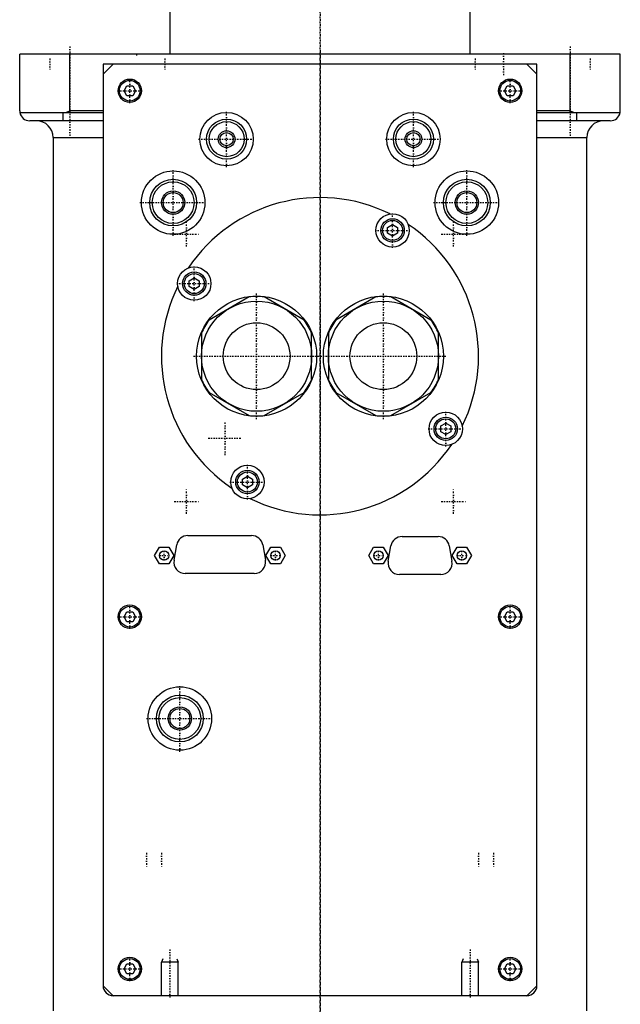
# Model space of a CAD drawing. Extents: x -90 to 90, y -147 to 655.
# Tile 2 of 3: x -90 to 90, y 32 to 327. Entities that reach past the tile are written whole.
import ezdxf

# ---------------------------------------------------------------- set-up
doc = ezdxf.new("R2010")
doc.units = 0
doc.linetypes.add('CENTER', pattern=[1.5, 0.45, -0.5, 0.05, -0.5])
for name, color, linetype in [('AM_0', 7, 'CONTINUOUS'), ('AM_10', 7, 'CONTINUOUS'), ('AM_7', 7, 'CENTER')]:
    doc.layers.add(name, color=color, linetype=linetype)

msp = doc.modelspace()

# ---------------------------------------------------------------- linework, layer by layer
at = {"layer": 'AM_0', "color": 7, "linetype": 'CONTINUOUS'}
for p, q in [((-45, 375.5), (-45, 316.5)), ((45, 316.5), (45, 375.5)), ((-90, 299.5), (-90, 316.5)), ((90, 316.5), (-90, 316.5)), ((-75, 299.5), (-75, 316.5)), ((75, 299.5), (75, 316.5)), ((90, 299.5), (90, 316.5)), ((-65, 313.5), (-65, 37.5)), ((65, 313.5), (-65, 313.5)), ((-65, 310.5), (-62, 313.5)), ((62, 313.5), (65, 310.5)), ((65, 37.5), (65, 313.5)), ((-58.73, 305.5), (-57.87, 307)), ((-57.87, 307), (-56.13, 307)), ((-56.13, 307), (-55.27, 305.5)), ((55.27, 305.5), (56.13, 307)), ((56.13, 307), (57.87, 307)), ((57.87, 307), (58.73, 305.5)), ((-57.87, 304), (-58.73, 305.5)), ((-56.13, 304), (-57.87, 304)), ((-55.27, 305.5), (-56.13, 304)), ((56.13, 304), (55.27, 305.5)), ((57.87, 304), (56.13, 304)), ((58.73, 305.5), (57.87, 304)), ((-89.96, 299), (-65, 299)), ((-77, 296.5), (-77, 299)), ((-76.12, 299), (-75, 299.5)), ((-65, 299.5), (-75, 299.5)), ((75, 299.5), (65, 299.5)), ((65, 299), (89.96, 299)), ((75, 299.5), (76.12, 299)), ((77, 296.5), (77, 299)), ((-65, 296.5), (-87, 296.5)), ((87, 296.5), (65, 296.5)), ((-80, 291.5), (-80, 30)), ((-80, 291.5), (-65, 291.5)), ((65, 291.5), (80, 291.5)), ((80, 30), (80, 291.5)), ((20.25, 264.54), (21.75, 265.4)), ((21.75, 265.4), (23.25, 264.54)), ((20.25, 262.81), (20.25, 264.54)), ((21.75, 261.94), (20.25, 262.81)), ((23.25, 262.81), (21.75, 261.94)), ((23.25, 264.54), (23.25, 262.81)), ((-39.17, 248.62), (-37.67, 249.48)), ((-39.17, 246.88), (-39.17, 248.62)), ((-37.67, 249.48), (-36.17, 248.62)), ((-36.17, 248.62), (-36.17, 246.88)), ((-37.67, 246.02), (-39.17, 246.88)), ((-36.17, 246.88), (-37.67, 246.02)), ((-21.27, 243.74), (-33.23, 236.84)), ((-4.77, 236.84), (-16.73, 243.74)), ((16.73, 243.74), (4.77, 236.84)), ((33.23, 236.84), (21.27, 243.74)), ((-35.5, 232.9), (-35.5, 219.1)), ((-2.5, 219.1), (-2.5, 232.9)), ((2.5, 232.9), (2.5, 219.1)), ((35.5, 219.1), (35.5, 232.9)), ((-33.23, 215.16), (-21.27, 208.26)), ((-16.73, 208.26), (-4.77, 215.16)), ((4.77, 215.16), (16.73, 208.26)), ((21.27, 208.26), (33.23, 215.16)), ((36.17, 205.12), (37.67, 205.98)), ((36.17, 203.38), (36.17, 205.12)), ((37.67, 205.98), (39.17, 205.12)), ((39.17, 205.12), (39.17, 203.38)), ((37.67, 202.52), (36.17, 203.38)), ((39.17, 203.38), (37.67, 202.52)), ((-23.25, 189.19), (-21.75, 190.06)), ((-23.25, 187.46), (-23.25, 189.19)), ((-21.75, 190.06), (-20.25, 189.19)), ((-20.25, 189.19), (-20.25, 187.46)), ((-21.75, 186.6), (-23.25, 187.46)), ((-20.25, 187.46), (-21.75, 186.6)), ((-39.6, 172.3), (-20.5, 172.3)), ((24.6, 172), (35.4, 172)), ((-49.59, 166.3), (-48.14, 168.8)), ((-48.14, 168.8), (-45.26, 168.8)), ((-45.26, 168.8), (-43.81, 166.3)), ((-43.75, 164.88), (-42.95, 169.48)), ((-17.15, 169.48), (-16.35, 164.88)), ((-16.19, 166.3), (-14.74, 168.8)), ((-14.74, 168.8), (-11.86, 168.8)), ((-11.86, 168.8), (-10.41, 166.3)), ((14.61, 166.3), (16.06, 168.8)), ((16.06, 168.8), (18.94, 168.8)), ((18.94, 168.8), (20.39, 166.3)), ((20.45, 164.58), (21.25, 169.18)), ((38.75, 169.18), (39.55, 164.58)), ((39.61, 166.3), (41.06, 168.8)), ((41.06, 168.8), (43.94, 168.8)), ((43.94, 168.8), (45.39, 166.3)), ((-48.14, 163.8), (-49.59, 166.3)), ((-43.81, 166.3), (-45.26, 163.8)), ((-14.74, 163.8), (-16.19, 166.3)), ((-10.41, 166.3), (-11.86, 163.8)), ((16.06, 163.8), (14.61, 166.3)), ((20.39, 166.3), (18.94, 163.8)), ((41.06, 163.8), (39.61, 166.3)), ((45.39, 166.3), (43.94, 163.8)), ((-45.26, 163.8), (-48.14, 163.8)), ((-11.86, 163.8), (-14.74, 163.8)), ((18.94, 163.8), (16.06, 163.8)), ((43.94, 163.8), (41.06, 163.8)), ((-19.7, 160.9), (-40.4, 160.9)), ((36.2, 160.6), (23.8, 160.6)), ((-58.73, 148), (-57.87, 149.5)), ((-57.87, 146.5), (-58.73, 148)), ((-57.87, 149.5), (-56.13, 149.5)), ((-56.13, 149.5), (-55.27, 148)), ((-55.27, 148), (-56.13, 146.5)), ((55.27, 148), (56.13, 149.5)), ((56.13, 146.5), (55.27, 148)), ((56.13, 149.5), (57.87, 149.5)), ((57.87, 149.5), (58.73, 148)), ((58.73, 148), (57.87, 146.5)), ((-56.13, 146.5), (-57.87, 146.5)), ((57.87, 146.5), (56.13, 146.5)), ((-58.73, 42.5), (-57.87, 44)), ((-57.87, 41), (-58.73, 42.5)), ((-57.87, 44), (-56.13, 44)), ((-56.13, 44), (-55.27, 42.5)), ((-55.27, 42.5), (-56.13, 41)), ((55.27, 42.5), (56.13, 44)), ((56.13, 41), (55.27, 42.5)), ((56.13, 44), (57.87, 44)), ((57.87, 44), (58.73, 42.5)), ((58.73, 42.5), (57.87, 41)), ((-56.13, 41), (-57.87, 41)), ((57.87, 41), (56.13, 41)), ((-62, 34.5), (-65, 37.5)), ((65, 37.5), (62, 34.5)), ((62, 34.5), (-62, 34.5))]:
    msp.add_line(p, q, dxfattribs=at)
for points in [[(-90, 299.5, 0), (-90, 299.42, 0), (-89.99, 299.25, 0), (-89.97, 299.08, 0), (-89.96, 299, 0)], [(89.96, 299, 0), (89.97, 299.08, 0), (89.99, 299.25, 0), (90, 299.42, 0), (90, 299.5, 0)]]:
    msp.add_polyline3d(points, dxfattribs=at)
for centre, radius in [((-57, 305.5), 3.5), ((-57, 305.5), 3.1), ((57, 305.5), 3.5), ((57, 305.5), 3.1), ((-28, 291), 8), ((28, 291), 8), ((-28, 291), 6), ((-28, 291), 5.25), ((28, 291), 6), ((28, 291), 5.25), ((-28, 291), 2.5), ((-28, 291), 2), ((28, 291), 2.5), ((28, 291), 2), ((-44, 272), 9.5), ((44, 272), 9.5), ((-44, 272), 7), ((-44, 272), 6.25), ((44, 272), 7), ((44, 272), 6.25), ((-44, 272), 3.5), ((-44, 272), 3), ((44, 272), 3.5), ((44, 272), 3), ((21.75, 263.67), 5), ((21.75, 263.67), 3.5), ((21.75, 263.67), 3), ((-37.67, 247.75), 5), ((-37.67, 247.75), 3.5), ((-37.67, 247.75), 3), ((-19, 226), 18), ((-19, 226), 16.5), ((19, 226), 18), ((19, 226), 16.5), ((-19, 226), 10.01), ((19, 226), 10.01), ((37.67, 204.25), 5), ((37.67, 204.25), 3.5), ((37.67, 204.25), 3), ((-21.75, 188.33), 5), ((-21.75, 188.33), 3.5), ((-21.75, 188.33), 3), ((-46.7, 166.3), 1.4), ((-13.3, 166.3), 1.4), ((17.5, 166.3), 1.4), ((42.5, 166.3), 1.4), ((-57, 148), 3.5), ((-57, 148), 3.1), ((57, 148), 3.5), ((57, 148), 3.1), ((-42, 117.5), 9.5), ((-42, 117.5), 7), ((-42, 117.5), 6.25), ((-42, 117.5), 3.5), ((-42, 117.5), 3), ((-57, 42.5), 3.5), ((-57, 42.5), 3.1), ((57, 42.5), 3.5), ((57, 42.5), 3.1)]:
    msp.add_circle(centre, radius, dxfattribs=at)
for centre, radius, start, end in [((-87, 299.5), 3, 189.5941, 270), ((87, 299.5), 3, 270, 350.4059), ((-85, 291.5), 5, 0, 90), ((85, 291.5), 5, 90, 180), ((0, 226), 47.5, 63.7821, 146.2179), ((0, 226), 47.5, 333.7821, 56.2179), ((0, 226), 47.5, 153.7821, 236.2179), ((-19, 226), 17.89, 82.7065, 97.2935), ((19, 226), 17.89, 82.7065, 97.2935), ((-19, 226), 17.89, 142.7065, 157.2935), ((-19, 226), 17.89, 22.7065, 37.2935), ((19, 226), 17.89, 142.7065, 157.2935), ((19, 226), 17.89, 22.7065, 37.2935), ((-19, 226), 17.89, 202.7065, 217.2935), ((-19, 226), 17.89, 322.7065, 337.2935), ((19, 226), 17.89, 202.7065, 217.2935), ((19, 226), 17.89, 322.7065, 337.2935), ((-19, 226), 17.89, 262.7065, 277.2935), ((19, 226), 17.89, 262.7065, 277.2935), ((0, 226), 47.5, 243.7821, 326.2179), ((-39.6, 168.9), 3.4, 90, 170.1342), ((-20.5, 168.9), 3.4, 9.8658, 90), ((24.6, 168.6), 3.4, 90, 170.1342), ((35.4, 168.6), 3.4, 9.8658, 90), ((-40.4, 164.3), 3.4, 170.1342, 270), ((-19.7, 164.3), 3.4, 270, 9.8658), ((23.8, 164), 3.4, 170.1342, 270), ((36.2, 164), 3.4, 270, 9.8658), ((-62, 37.5), 3, 180, 270), ((62, 37.5), 3, 270, 0)]:
    msp.add_arc(centre, radius, start, end, dxfattribs=at)
at = {"layer": 'AM_10', "color": 7, "linetype": 'CONTINUOUS'}
for p, q in [((-47.07, 45.5), (-47.5, 44.5)), ((-42.5, 44.5), (-47.5, 44.5)), ((-47.5, 34.5), (-47.5, 44.5)), ((-42.93, 45.5), (-42.5, 44.5)), ((-42.5, 34.5), (-42.5, 44.5)), ((42.93, 45.5), (42.5, 44.5)), ((47.5, 44.5), (42.5, 44.5)), ((42.5, 34.5), (42.5, 44.5)), ((47.07, 45.5), (47.5, 44.5)), ((47.5, 34.5), (47.5, 44.5))]:
    msp.add_line(p, q, dxfattribs=at)
at = {"layer": 'AM_7', "color": 4, "linetype": 'CENTER'}
for p, q in [((0, 655.48), (0, -146.97)), ((0, 384.4), (0, 188.6)), ((-75, 318.75), (-75, 291.25)), ((75, 318.75), (75, 291.25)), ((-55, 316.52), (-55, 315.98)), ((0, 317.3), (0, -16.93)), ((55, 316.8), (55, 310.2)), ((-81, 315.15), (-81, 311.85)), ((-46.46, 315.15), (-46.46, 311.85)), ((46.46, 315.15), (46.46, 311.85)), ((81, 315.15), (81, 311.85)), ((-57, 301.82), (-57, 309.18)), ((57, 301.82), (57, 309.18)), ((-60.67, 305.5), (-53.33, 305.5)), ((53.33, 305.5), (60.67, 305.5)), ((-28, 282.6), (-28, 299.4)), ((28, 282.6), (28, 299.4)), ((-36.4, 291), (-19.6, 291)), ((19.6, 291), (36.4, 291)), ((-44, 262.02), (-44, 281.98)), ((44, 262.02), (44, 281.98)), ((-53.98, 272), (-34.02, 272)), ((34.02, 272), (53.98, 272)), ((21.75, 258.42), (21.75, 268.92)), ((-40, 258.82), (-40, 266.18)), ((40, 258.82), (40, 266.18)), ((-43.67, 262.5), (-36.33, 262.5)), ((16.5, 263.67), (27, 263.67)), ((36.33, 262.5), (43.67, 262.5)), ((-37.67, 242.5), (-37.67, 253)), ((-42.92, 247.75), (-32.42, 247.75)), ((-19, 207.1), (-19, 244.9)), ((19, 207.1), (19, 244.9)), ((0, 242.7), (0, -37.19)), ((-37.9, 226), (-0.1, 226)), ((0.1, 226), (37.9, 226)), ((37.67, 199), (37.67, 209.5)), ((-28.4, 196.41), (-28.4, 206.59)), ((32.42, 204.25), (42.92, 204.25)), ((-33.49, 201.5), (-23.31, 201.5)), ((-21.75, 183.08), (-21.75, 193.58)), ((-40, 178.82), (-40, 186.18)), ((-27, 188.33), (-16.5, 188.33)), ((40, 178.82), (40, 186.18)), ((-43.67, 182.5), (-36.33, 182.5)), ((36.33, 182.5), (43.67, 182.5)), ((-48.17, 166.3), (-45.23, 166.3)), ((-46.7, 164.83), (-46.7, 167.77)), ((-14.77, 166.3), (-11.83, 166.3)), ((-13.3, 164.83), (-13.3, 167.77)), ((16.03, 166.3), (18.97, 166.3)), ((17.5, 164.83), (17.5, 167.77)), ((41.03, 166.3), (43.97, 166.3)), ((42.5, 164.83), (42.5, 167.77)), ((-57, 144.32), (-57, 151.68)), ((57, 144.32), (57, 151.68)), ((-60.67, 148), (-53.33, 148)), ((53.33, 148), (60.67, 148)), ((-42, 107.53), (-42, 127.47)), ((-51.98, 117.5), (-32.02, 117.5)), ((-52, 77.25), (-52, 72.85)), ((-47.5, 77.25), (-47.5, 72.85)), ((47.5, 77.25), (47.5, 72.85)), ((52, 77.25), (52, 72.85)), ((-45, 48.35), (-45, 33.84)), ((45, 48.35), (45, 33.84)), ((-57, 38.83), (-57, 46.17)), ((57, 38.83), (57, 46.17)), ((-60.67, 42.5), (-53.33, 42.5)), ((53.33, 42.5), (60.67, 42.5))]:
    msp.add_line(p, q, dxfattribs=at)

doc.saveas('drawing.dxf')
